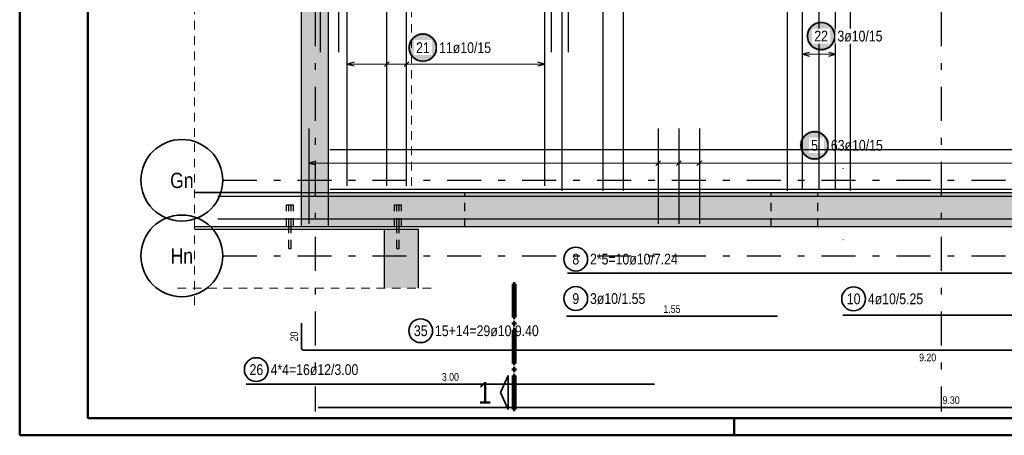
# Model space of a CAD drawing. Header units: millimetres. Extents: x -71 to 66, y -43 to 51.
# Tile 7 of 28: x 0 to 14, y 0 to 6. Entities that reach past the tile are written whole.
import ezdxf
from ezdxf.enums import TextEntityAlignment as Align

# ---------------------------------------------------------------- set-up
doc = ezdxf.new("R2010")
doc.units = ezdxf.units.MM
doc.linetypes.add('DASHDOTX2', pattern=[2, 1, -0.5, 0, -0.5])
doc.linetypes.add('HIDDEN', pattern=[0.375, 0.25, -0.125])
for name, color, linetype, lineweight in [('Achsen', 7, 'Continuous', 20), ('Geschnittene Kanten', 7, 'Continuous', 20), ('Schraffuren', 7, 'Continuous', 20)]:
    doc.layers.add(name, color=color, linetype=linetype, lineweight=lineweight)
doc.styles.add('Arial Narrow', font='ARIALN.TTF')

msp = doc.modelspace()

# ---------------------------------------------------------------- hatches: boundary and pattern name
at = {"lineweight": 25, "true_color": 0xffffff}
msp.add_hatch(color=7, dxfattribs=at).paths.add_polyline_path([(11.994301, 5.866419), (11.994167, 5.874097), (11.993765, 5.881765), (11.993095, 5.889415), (11.99216, 5.897037), (11.990958, 5.904621), (11.989493, 5.912159), (11.987766, 5.919642), (11.985778, 5.927059), (11.983533, 5.934403), (11.981033, 5.941663), (11.978281, 5.948832), (11.975281, 5.955901), (11.972035, 5.962861), (11.968549, 5.969703), (11.964826, 5.976419), (11.960871, 5.983001), (11.956689, 5.989441), (11.952284, 5.995732), (11.947663, 6.001864), (11.94283, 6.007832), (11.937793, 6.013628), (11.932555, 6.019244), (11.927125, 6.024674), (11.921509, 6.029911), (11.915714, 6.034949), (11.909746, 6.039781), (11.903613, 6.044403), (11.897323, 6.048807), (11.890883, 6.052989), (11.884301, 6.056944), (11.877584, 6.060667), (11.870742, 6.064154), (11.863783, 6.067399), (11.856714, 6.070399), (11.849545, 6.073151), (11.842284, 6.075651), (11.834941, 6.077896), (11.827523, 6.079884), (11.820041, 6.081611), (11.812503, 6.083077), (11.804919, 6.084278), (11.797297, 6.085214), (11.789647, 6.085883), (11.781979, 6.086285), (11.774301, 6.086419), (11.766623, 6.086285), (11.758954, 6.085883), (11.751304, 6.085214), (11.743683, 6.084278), (11.736098, 6.083077), (11.72856, 6.081611), (11.721078, 6.079884), (11.71366, 6.077896), (11.706317, 6.075651), (11.699056, 6.073151), (11.691887, 6.070399), (11.684819, 6.067399), (11.677859, 6.064154), (11.671017, 6.060667), (11.664301, 6.056944), (11.657718, 6.052989), (11.651278, 6.048807), (11.644988, 6.044403), (11.638855, 6.039781), (11.632887, 6.034949), (11.627092, 6.029911), (11.621476, 6.024674), (11.616046, 6.019244), (11.610809, 6.013628), (11.605771, 6.007832), (11.600938, 6.001864), (11.596317, 5.995732), (11.591912, 5.989441), (11.58773, 5.983001), (11.583775, 5.976419), (11.580052, 5.969703), (11.576566, 5.962861), (11.573321, 5.955901), (11.57032, 5.948832), (11.567568, 5.941663), (11.565068, 5.934403), (11.562823, 5.927059), (11.560836, 5.919642), (11.559108, 5.912159), (11.557643, 5.904621), (11.556442, 5.897037), (11.555506, 5.889415), (11.554837, 5.881765), (11.554435, 5.874097), (11.554301, 5.866419), (11.554435, 5.858741), (11.554837, 5.851072), (11.555506, 5.843423), (11.556442, 5.835801), (11.557643, 5.828216), (11.559108, 5.820678), (11.560836, 5.813196), (11.562823, 5.805779), (11.565068, 5.798435), (11.567568, 5.791174), (11.57032, 5.784005), (11.573321, 5.776937), (11.576566, 5.769977), (11.580052, 5.763135), (11.583775, 5.756419), (11.58773, 5.749837), (11.591912, 5.743396), (11.596317, 5.737106), (11.600938, 5.730973), (11.605771, 5.725006), (11.610809, 5.71921), (11.616046, 5.713594), (11.621476, 5.708164), (11.627092, 5.702927), (11.632887, 5.697889), (11.638855, 5.693057), (11.644988, 5.688435), (11.651278, 5.684031), (11.657718, 5.679848), (11.664301, 5.675893), (11.671017, 5.67217), (11.677859, 5.668684), (11.684819, 5.665439), (11.691887, 5.662438), (11.699056, 5.659686), (11.706317, 5.657186), (11.71366, 5.654941), (11.721078, 5.652954), (11.72856, 5.651226), (11.736098, 5.649761), (11.743683, 5.64856), (11.751304, 5.647624), (11.758954, 5.646955), (11.766623, 5.646553), (11.774301, 5.646419), (11.781979, 5.646553), (11.789647, 5.646955), (11.797297, 5.647624), (11.804919, 5.64856), (11.812503, 5.649761), (11.820041, 5.651226), (11.827523, 5.652954), (11.834941, 5.654941), (11.842284, 5.657186), (11.849545, 5.659686), (11.856714, 5.662438), (11.863783, 5.665439), (11.870742, 5.668684), (11.877584, 5.67217), (11.884301, 5.675893), (11.890883, 5.679848), (11.897323, 5.684031), (11.903613, 5.688435), (11.909746, 5.693057), (11.915714, 5.697889), (11.921509, 5.702927), (11.927125, 5.708164), (11.932555, 5.713594), (11.937793, 5.71921), (11.94283, 5.725006), (11.947663, 5.730973), (11.952284, 5.737106), (11.956689, 5.743396), (11.960871, 5.749837), (11.964826, 5.756419), (11.968549, 5.763135), (11.972035, 5.769977), (11.975281, 5.776937), (11.978281, 5.784005), (11.981033, 5.791174), (11.983533, 5.798435), (11.985778, 5.805779), (11.987766, 5.813196), (11.989493, 5.820678), (11.990958, 5.828216), (11.99216, 5.835801), (11.993095, 5.843423), (11.993765, 5.851072)])
at = {"layer": 'Achsen', "lineweight": 25, "true_color": 0xffffff}
for points in [[(6.143091, 5.696089), (6.142957, 5.703766), (6.142555, 5.711435), (6.141886, 5.719085), (6.14095, 5.726707), (6.139749, 5.734291), (6.138283, 5.741829), (6.136556, 5.749311), (6.134568, 5.756729), (6.132323, 5.764072), (6.129823, 5.771333), (6.127071, 5.778502), (6.124071, 5.785571), (6.120826, 5.79253), (6.117339, 5.799372), (6.113616, 5.806089), (6.109661, 5.812671), (6.105479, 5.819111), (6.101075, 5.825401), (6.096453, 5.831534), (6.091621, 5.837502), (6.086583, 5.843297), (6.081346, 5.848913), (6.075916, 5.854343), (6.0703, 5.85958), (6.064504, 5.864618), (6.058536, 5.869451), (6.052404, 5.874072), (6.046113, 5.878477), (6.039673, 5.882659), (6.033091, 5.886614), (6.026375, 5.890337), (6.019533, 5.893823), (6.012573, 5.897069), (6.005504, 5.900069), (5.998335, 5.902821), (5.991075, 5.905321), (5.983731, 5.907566), (5.976314, 5.909554), (5.968831, 5.911281), (5.961294, 5.912746), (5.953709, 5.913948), (5.946087, 5.914883), (5.938437, 5.915553), (5.930769, 5.915955), (5.923091, 5.916089), (5.915413, 5.915955), (5.907744, 5.915553), (5.900095, 5.914883), (5.892473, 5.913948), (5.884888, 5.912746), (5.87735, 5.911281), (5.869868, 5.909554), (5.862451, 5.907566), (5.855107, 5.905321), (5.847846, 5.902821), (5.840677, 5.900069), (5.833609, 5.897069), (5.826649, 5.893823), (5.819807, 5.890337), (5.813091, 5.886614), (5.806509, 5.882659), (5.800068, 5.878477), (5.793778, 5.874072), (5.787645, 5.869451), (5.781678, 5.864618), (5.775882, 5.85958), (5.770266, 5.854343), (5.764836, 5.848913), (5.759599, 5.843297), (5.754561, 5.837502), (5.749729, 5.831534), (5.745107, 5.825401), (5.740703, 5.819111), (5.73652, 5.812671), (5.732565, 5.806089), (5.728842, 5.799372), (5.725356, 5.79253), (5.722111, 5.785571), (5.71911, 5.778502), (5.716359, 5.771333), (5.713858, 5.764072), (5.711613, 5.756729), (5.709626, 5.749311), (5.707898, 5.741829), (5.706433, 5.734291), (5.705232, 5.726707), (5.704296, 5.719085), (5.703627, 5.711435), (5.703225, 5.703766), (5.703091, 5.696089), (5.703225, 5.688411), (5.703627, 5.680742), (5.704296, 5.673092), (5.705232, 5.66547), (5.706433, 5.657886), (5.707898, 5.650348), (5.709626, 5.642866), (5.711613, 5.635448), (5.713858, 5.628105), (5.716359, 5.620844), (5.71911, 5.613675), (5.722111, 5.606606), (5.725356, 5.599647), (5.728842, 5.592805), (5.732565, 5.586089), (5.73652, 5.579506), (5.740703, 5.573066), (5.745107, 5.566776), (5.749729, 5.560643), (5.754561, 5.554675), (5.759599, 5.54888), (5.764836, 5.543264), (5.770266, 5.537834), (5.775882, 5.532597), (5.781678, 5.527559), (5.787645, 5.522726), (5.793778, 5.518105), (5.800068, 5.5137), (5.806509, 5.509518), (5.813091, 5.505563), (5.819807, 5.50184), (5.826649, 5.498354), (5.833609, 5.495109), (5.840677, 5.492108), (5.847846, 5.489356), (5.855107, 5.486856), (5.862451, 5.484611), (5.869868, 5.482623), (5.87735, 5.480896), (5.884888, 5.479431), (5.892473, 5.47823), (5.900095, 5.477294), (5.907744, 5.476624), (5.915413, 5.476223), (5.923091, 5.476089), (5.930769, 5.476223), (5.938437, 5.476624), (5.946087, 5.477294), (5.953709, 5.47823), (5.961294, 5.479431), (5.968831, 5.480896), (5.976314, 5.482623), (5.983731, 5.484611), (5.991075, 5.486856), (5.998335, 5.489356), (6.005504, 5.492108), (6.012573, 5.495109), (6.019533, 5.498354), (6.026375, 5.50184), (6.033091, 5.505563), (6.039673, 5.509518), (6.046113, 5.5137), (6.052404, 5.518105), (6.058536, 5.522726), (6.064504, 5.527559), (6.0703, 5.532597), (6.075916, 5.537834), (6.081346, 5.543264), (6.086583, 5.54888), (6.091621, 5.554675), (6.096453, 5.560643), (6.101075, 5.566776), (6.105479, 5.573066), (6.109661, 5.579506), (6.113616, 5.586089), (6.117339, 5.592805), (6.120826, 5.599647), (6.124071, 5.606606), (6.127071, 5.613675), (6.129823, 5.620844), (6.132323, 5.628105), (6.134568, 5.635448), (6.136556, 5.642866), (6.138283, 5.650348), (6.139749, 5.657886), (6.14095, 5.66547), (6.141886, 5.673092), (6.142555, 5.680742)], [(11.898268, 4.260703), (11.898134, 4.268381), (11.897732, 4.27605), (11.897063, 4.283699), (11.896127, 4.291321), (11.894926, 4.298906), (11.893461, 4.306444), (11.891733, 4.313926), (11.889746, 4.321343), (11.887501, 4.328687), (11.885001, 4.335948), (11.882249, 4.343117), (11.879248, 4.350185), (11.876003, 4.357145), (11.872517, 4.363987), (11.868794, 4.370703), (11.864839, 4.377285), (11.860657, 4.383726), (11.856252, 4.390016), (11.851631, 4.396149), (11.846798, 4.402116), (11.84176, 4.407912), (11.836523, 4.413528), (11.831093, 4.418958), (11.825477, 4.424195), (11.819682, 4.429233), (11.813714, 4.434065), (11.807581, 4.438687), (11.801291, 4.443091), (11.794851, 4.447274), (11.788268, 4.451229), (11.781552, 4.454952), (11.77471, 4.458438), (11.76775, 4.461683), (11.760682, 4.464684), (11.753513, 4.467436), (11.746252, 4.469936), (11.738909, 4.472181), (11.731491, 4.474168), (11.724009, 4.475896), (11.716471, 4.477361), (11.708886, 4.478562), (11.701265, 4.479498), (11.693615, 4.480167), (11.685946, 4.480569), (11.678268, 4.480703), (11.67059, 4.480569), (11.662922, 4.480167), (11.655272, 4.479498), (11.64765, 4.478562), (11.640066, 4.477361), (11.632528, 4.475896), (11.625046, 4.474168), (11.617628, 4.472181), (11.610285, 4.469936), (11.603024, 4.467436), (11.595855, 4.464684), (11.588786, 4.461683), (11.581827, 4.458438), (11.574985, 4.454952), (11.568268, 4.451229), (11.561686, 4.447274), (11.555246, 4.443091), (11.548956, 4.438687), (11.542823, 4.434065), (11.536855, 4.429233), (11.53106, 4.424195), (11.525444, 4.418958), (11.520014, 4.413528), (11.514776, 4.407912), (11.509739, 4.402116), (11.504906, 4.396149), (11.500285, 4.390016), (11.49588, 4.383726), (11.491698, 4.377285), (11.487743, 4.370703), (11.48402, 4.363987), (11.480534, 4.357145), (11.477288, 4.350185), (11.474288, 4.343117), (11.471536, 4.335948), (11.469036, 4.328687), (11.466791, 4.321343), (11.464803, 4.313926), (11.463076, 4.306444), (11.461611, 4.298906), (11.460409, 4.291321), (11.459474, 4.283699), (11.458804, 4.27605), (11.458402, 4.268381), (11.458268, 4.260703), (11.458402, 4.253025), (11.458804, 4.245357), (11.459474, 4.237707), (11.460409, 4.230085), (11.461611, 4.222501), (11.463076, 4.214963), (11.464803, 4.20748), (11.466791, 4.200063), (11.469036, 4.192719), (11.471536, 4.185459), (11.474288, 4.17829), (11.477288, 4.171221), (11.480534, 4.164261), (11.48402, 4.157419), (11.487743, 4.150703), (11.491698, 4.144121), (11.49588, 4.137681), (11.500285, 4.13139), (11.504906, 4.125258), (11.509739, 4.11929), (11.514776, 4.113494), (11.520014, 4.107878), (11.525444, 4.102448), (11.53106, 4.097211), (11.536855, 4.092173), (11.542823, 4.087341), (11.548956, 4.082719), (11.555246, 4.078315), (11.561686, 4.074133), (11.568268, 4.070178), (11.574985, 4.066455), (11.581827, 4.062968), (11.588786, 4.059723), (11.595855, 4.056723), (11.603024, 4.053971), (11.610285, 4.051471), (11.617628, 4.049226), (11.625046, 4.047238), (11.632528, 4.045511), (11.640066, 4.044045), (11.64765, 4.042844), (11.655272, 4.041908), (11.662922, 4.041239), (11.67059, 4.040837), (11.678268, 4.040703), (11.685946, 4.040837), (11.693615, 4.041239), (11.701265, 4.041908), (11.708886, 4.042844), (11.716471, 4.044045), (11.724009, 4.045511), (11.731491, 4.047238), (11.738909, 4.049226), (11.746252, 4.051471), (11.753513, 4.053971), (11.760682, 4.056723), (11.76775, 4.059723), (11.77471, 4.062968), (11.781552, 4.066455), (11.788268, 4.070178), (11.794851, 4.074133), (11.801291, 4.078315), (11.807581, 4.082719), (11.813714, 4.087341), (11.819682, 4.092173), (11.825477, 4.097211), (11.831093, 4.102448), (11.836523, 4.107878), (11.84176, 4.113494), (11.846798, 4.11929), (11.851631, 4.125258), (11.856252, 4.13139), (11.860657, 4.137681), (11.864839, 4.144121), (11.868794, 4.150703), (11.872517, 4.157419), (11.876003, 4.164261), (11.879248, 4.171221), (11.882249, 4.17829), (11.885001, 4.185459), (11.887501, 4.192719), (11.889746, 4.200063), (11.891733, 4.20748), (11.893461, 4.214963), (11.894926, 4.222501), (11.896127, 4.230085), (11.897063, 4.237707), (11.897732, 4.245357)]]:
    msp.add_hatch(color=7, dxfattribs=at).paths.add_polyline_path(points)
at = {"layer": 'Schraffuren', "lineweight": 13, "true_color": 0xd7ffd7}
for points in [[(4.538831, 14.567271), (4.538831, 3.067223), (4.138831, 3.067223), (4.138831, 14.567271)], [(17.501382, 3.567223), (17.501382, 3.067223), (4.138831, 3.067223), (4.138831, 3.567223)], [(5.858982, 3.027204), (5.858982, 2.212136), (5.358982, 2.212136), (5.358982, 3.027204)], [(5.858982, 2.212136), (5.858982, 2.162878), (5.358982, 2.162878), (5.358982, 2.212136)]]:
    msp.add_hatch(color=254, dxfattribs=at).paths.add_polyline_path(points)

# ---------------------------------------------------------------- linework, layer by layer
at = {"color": 4, "linetype": 'Continuous', "lineweight": 50}
for p, q in [((0, 42.05), (0, 0)), ((1, 41.8), (1, 0.25)), ((1, 0.25), (59.2, 0.25)), ((0, 0), (59.45, 0))]:
    msp.add_line(p, q, dxfattribs=at)
at = {"color": 5, "linetype": 'HIDDEN', "lineweight": 18, "ltscale": 0.5}
for p, q in [((2.569565, 1.912878), (2.569565, 37.637223)), ((2.319565, 2.162878), (6.108982, 2.162878))]:
    msp.add_line(p, q, dxfattribs=at)
at = {"color": 3, "linetype": 'Continuous', "lineweight": 25, "ltscale": 0.5}
for p, q in [((11.503489, 3.617223), (11.503489, 8.657223)), ((11.603489, 5.626795), (11.503489, 5.6)), ((11.503489, 5.6), (11.603489, 5.573205)), ((11.98859, 5.6), (11.88859, 5.626795)), ((11.88859, 5.573205), (11.98859, 5.6)), ((4.558831, 3.617226), (22.958831, 3.617226))]:
    msp.add_line(p, q, dxfattribs=at)
at = {"color": 9, "linetype": 'HIDDEN', "lineweight": 0, "ltscale": 0.5}
msp.add_line((5.758877, 7.167223), (5.758877, 3.567223), dxfattribs=at)
at = {"color": 5, "linetype": 'Continuous', "lineweight": 18, "ltscale": 0.5}
for p, q in [((11.503489, 5.75), (11.503489, 5.45)), ((11.98859, 5.45), (11.98859, 5.75)), ((11.503489, 5.6), (11.98859, 5.6))]:
    msp.add_line(p, q, dxfattribs=at)
at = {"color": 3, "linetype": 'Continuous', "lineweight": 25}
for p, q in [((2.569565, 3.571951), (4.138831, 3.571951)), ((2.569565, 3.567223), (4.138831, 3.567223)), ((2.569565, 3.067223), (4.138831, 3.067223)), ((3.954649, 3.027204), (3.954649, 3.067223)), ((3.986649, 3.027204), (3.986649, 3.067223)), ((5.542982, 3.027204), (5.542982, 3.067223)), ((5.574982, 3.027204), (5.574982, 3.067223)), ((2.569565, 3.027204), (5.358982, 3.027204))]:
    msp.add_line(p, q, dxfattribs=at)
at = {"color": 3, "linetype": 'HIDDEN', "lineweight": 25, "ltscale": 0.5}
for p, q in [((6.541783, 3.067223), (6.541783, 3.567223)), ((11.041783, 3.067223), (11.041783, 3.567223)), ((11.7258, 3.067223), (11.7258, 3.567223)), ((3.920649, 3.067223), (3.920649, 3.38723)), ((3.920649, 3.38723), (3.924455, 3.38723)), ((3.924455, 3.38723), (3.935293, 3.38723)), ((3.935293, 3.38723), (3.951514, 3.38723)), ((3.951514, 3.38723), (3.970649, 3.38723)), ((3.954649, 3.067223), (3.954649, 3.38723)), ((3.970649, 3.38723), (3.989783, 3.38723)), ((3.986649, 3.067223), (3.986649, 3.38723)), ((3.989783, 3.38723), (4.006004, 3.38723)), ((4.006004, 3.38723), (4.016843, 3.38723)), ((4.016843, 3.38723), (4.020649, 3.38723)), ((4.020649, 3.067223), (4.020649, 3.38723)), ((5.508982, 3.067223), (5.508982, 3.38723)), ((5.508982, 3.38723), (5.512788, 3.38723)), ((5.512788, 3.38723), (5.523627, 3.38723)), ((5.523627, 3.38723), (5.539848, 3.38723)), ((5.539848, 3.38723), (5.558982, 3.38723)), ((5.542982, 3.067223), (5.542982, 3.38723)), ((5.558982, 3.38723), (5.578116, 3.38723)), ((5.574982, 3.067223), (5.574982, 3.38723)), ((5.578116, 3.38723), (5.594337, 3.38723)), ((5.594337, 3.38723), (5.605176, 3.38723)), ((5.605176, 3.38723), (5.608982, 3.38723)), ((5.608982, 3.067223), (5.608982, 3.38723)), ((3.954649, 2.74723), (3.954649, 3.027204)), ((3.986649, 2.74723), (3.986649, 3.027204)), ((5.542982, 2.74723), (5.542982, 3.027204)), ((5.574982, 2.74723), (5.574982, 3.027204)), ((3.954649, 2.74723), (3.955867, 2.74723)), ((3.955867, 2.74723), (3.959335, 2.74723)), ((3.959335, 2.74723), (3.964526, 2.74723)), ((3.964526, 2.74723), (3.970649, 2.74723)), ((3.970649, 2.74723), (3.976772, 2.74723)), ((3.976772, 2.74723), (3.981962, 2.74723)), ((3.981962, 2.74723), (3.985431, 2.74723)), ((3.985431, 2.74723), (3.986649, 2.74723)), ((5.542982, 2.74723), (5.5442, 2.74723)), ((5.5442, 2.74723), (5.547668, 2.74723)), ((5.547668, 2.74723), (5.552859, 2.74723)), ((5.552859, 2.74723), (5.558982, 2.74723)), ((5.558982, 2.74723), (5.565105, 2.74723)), ((5.565105, 2.74723), (5.570296, 2.74723)), ((5.570296, 2.74723), (5.573764, 2.74723)), ((5.573764, 2.74723), (5.574982, 2.74723))]:
    msp.add_line(p, q, dxfattribs=at)
at = {"color": 2, "linetype": 'Continuous', "lineweight": 35, "ltscale": 0.5}
for p, q in [((8.047616, 2.383861), (22.527616, 2.383861)), ((8.031983, 1.748474), (11.131983, 1.748474)), ((12.093489, 1.764352), (22.593489, 1.764352)), ((4.138831, 1.650176), (4.138831, 1.290176)), ((4.178831, 1.250176), (22.538831, 1.250176)), ((4.383681, 0.410465), (22.983681, 0.410465))]:
    msp.add_line(p, q, dxfattribs=at)
at = {"color": 1, "linetype": 'Continuous', "lineweight": 70}
for p, q in [((7.281953, 2.226627), (7.251958, 2.226627)), ((7.251958, 2.226627), (7.251958, 1.731626)), ((7.281953, 1.731626), (7.281953, 2.226627)), ((7.251958, 1.731626), (7.281953, 1.731626)), ((7.281953, 1.656627), (7.251958, 1.656627)), ((7.251958, 1.656627), (7.251958, 1.626626)), ((7.251958, 1.626626), (7.281953, 1.626626)), ((7.281953, 1.626626), (7.281953, 1.656627)), ((7.281953, 1.551628), (7.251958, 1.551628)), ((7.251958, 1.551628), (7.251958, 1.056627)), ((7.281953, 1.056627), (7.281953, 1.551628)), ((7.251958, 1.056627), (7.281953, 1.056627)), ((7.281953, 0.981626), (7.251958, 0.981626)), ((7.251958, 0.981626), (7.251958, 0.951627)), ((7.251958, 0.951627), (7.281953, 0.951627)), ((7.281953, 0.876626), (7.251958, 0.876626)), ((7.251958, 0.876626), (7.251958, 0.381626)), ((7.281953, 0.951627), (7.281953, 0.981626)), ((7.281953, 0.381626), (7.281953, 0.876626)), ((7.251958, 0.381626), (7.281953, 0.381626))]:
    msp.add_line(p, q, dxfattribs=at)
at = {"color": 2, "linetype": 'Continuous', "lineweight": 35}
for p, q in [((7.176957, 0.876626), (7.064458, 0.629129)), ((7.176957, 0.381626), (7.176957, 0.876626)), ((7.064458, 0.629129), (7.176957, 0.381626))]:
    msp.add_line(p, q, dxfattribs=at)
at = {"color": 4, "linetype": 'Continuous', "lineweight": 50, "ltscale": 0.2}
msp.add_line((10.5, 0), (10.5, 0.25), dxfattribs=at)
at = {"color": 2, "linetype": 'Continuous', "lineweight": 35, "ltscale": 0.5}
for centre, radius in [((11.774301, 5.866419), 0.2), ((8.169749, 2.58894), 0.175), ((8.169632, 2.009226), 0.175), ((12.252232, 2.005054), 0.175), ((5.89152, 1.536427), 0.175)]:
    msp.add_circle(centre, radius, dxfattribs=at)
msp.add_arc((4.178831, 1.290176), 0.04, 180, 270, dxfattribs=at)
at = {"layer": 'Achsen', "color": 3, "linetype": 'DASHDOTX2', "lineweight": 25, "ltscale": 0.5}
for p, q in [((4.338877, 39.218719), (4.338877, 0.350144)), ((13.538877, 39.218719), (13.538877, 0.350144)), ((2.982273, 3.747023), (25.31754, 3.747023)), ((2.982273, 2.637023), (25.31754, 2.637023))]:
    msp.add_line(p, q, dxfattribs=at)
at = {"layer": 'Achsen', "color": 3, "linetype": 'Continuous', "lineweight": 25, "ltscale": 0.5}
for p, q in [((7.968869, 3.591951), (7.968869, 14.907271)), ((8.571527, 3.591951), (8.571527, 14.907271)), ((8.872856, 3.591951), (8.872856, 14.907271)), ((11.283487, 3.591951), (11.283487, 14.907271)), ((4.416902, 11.43042), (4.416902, 5.63042)), ((4.68599, 11.43042), (4.68599, 5.63042)), ((7.807414, 11.43042), (7.807414, 5.63042)), ((8.058563, 11.43042), (8.058563, 5.63042)), ((4.813911, 3.667223), (4.813911, 7.167223)), ((5.393911, 3.667223), (5.393911, 7.167223)), ((5.683911, 3.667223), (5.683911, 7.167223)), ((7.713909, 3.667223), (7.713909, 7.167223)), ((4.913911, 5.48033), (4.813911, 5.453535)), ((4.813911, 5.453535), (4.913911, 5.42674)), ((5.429266, 5.48889), (5.358556, 5.41818)), ((5.719266, 5.48889), (5.648556, 5.41818)), ((7.713909, 5.453535), (7.613909, 5.48033)), ((7.613909, 5.42674), (7.713909, 5.453535)), ((4.248844, 4.507223), (4.248844, 3.107223)), ((9.381948, 4.507223), (9.381948, 3.107223)), ((9.683896, 4.507223), (9.683896, 3.107223)), ((9.985843, 4.507223), (9.985843, 3.107223)), ((4.348844, 4.026795), (4.248844, 4)), ((4.248844, 4), (4.348844, 3.973205)), ((9.346593, 3.964645), (9.417304, 4.035355)), ((9.64854, 3.964645), (9.719251, 4.035355)), ((9.950488, 3.964645), (10.021198, 4.035355)), ((22.908956, 3.510718), (2.908956, 3.510718)), ((22.908956, 3.177778), (2.908956, 3.177778))]:
    msp.add_line(p, q, dxfattribs=at)
at = {"layer": 'Achsen', "color": 5, "linetype": 'Continuous', "lineweight": 18, "ltscale": 0.5}
for p, q in [((4.813911, 5.603535), (4.813911, 5.303535)), ((5.393911, 5.603535), (5.393911, 5.303535)), ((5.683911, 5.603535), (5.683911, 5.303535)), ((7.713909, 5.303535), (7.713909, 5.603535)), ((4.813911, 5.453535), (7.713909, 5.453535)), ((4.248844, 4.15), (4.248844, 3.85)), ((9.381948, 3.85), (9.381948, 4.15)), ((9.683896, 3.85), (9.683896, 4.15)), ((9.985843, 3.85), (9.985843, 4.15)), ((22.969578, 4), (4.248844, 4))]:
    msp.add_line(p, q, dxfattribs=at)
at = {"layer": 'Achsen', "color": 2, "linetype": 'Continuous', "lineweight": 35, "ltscale": 0.5}
msp.add_line((3.326202, 0.751579), (9.326202, 0.751579), dxfattribs=at)
for centre, radius in [((5.923091, 5.696089), 0.2), ((11.678268, 4.260703), 0.2), ((3.47642, 0.964981), 0.175)]:
    msp.add_circle(centre, radius, dxfattribs=at)
at = {"layer": 'Achsen', "color": 2, "linetype": 'Continuous', "lineweight": 35}
for centre in [(2.382273, 3.747023), (2.382273, 2.637023)]:
    msp.add_circle(centre, 0.6, dxfattribs=at)
at = {"layer": 'Achsen', "color": 9, "linetype": 'Continuous', "lineweight": 0}
for centre in [(12.098477, 3.922366), (12.098477, 2.872905)]:
    msp.add_circle(centre, 0.00222, dxfattribs=at)
at = {"layer": 'Geschnittene Kanten', "color": 3, "linetype": 'Continuous', "lineweight": 25}
for p, q in [((4.138831, 3.567223), (4.138831, 14.567271)), ((4.538831, 3.067223), (4.538831, 14.567271)), ((4.138831, 3.067223), (4.138831, 3.567223)), ((4.138831, 3.567223), (16.998869, 3.567223)), ((4.138831, 3.067223), (17.501382, 3.067223)), ((5.358982, 2.212136), (5.358982, 3.027204)), ((5.358982, 3.027204), (5.858982, 3.027204)), ((5.858982, 2.212136), (5.858982, 3.027204)), ((5.358982, 2.162878), (5.358982, 2.212136)), ((5.858982, 2.162878), (5.858982, 2.212136))]:
    msp.add_line(p, q, dxfattribs=at)

# ---------------------------------------------------------------- texts
at = {"color": 1, "lineweight": 70, "style": 'Arial Narrow'}
msp.add_text('1', height=0.315, dxfattribs=at).set_placement((6.733257, 0.466692))
at = {"color": 2, "lineweight": 35, "char_height": 0.1575, "attachment_point": 1, "line_spacing_factor": 0.9, "style": 'Arial Narrow'}
for s, insert in [('8', (8.120137, 2.66769)), ('2*5=10ø10/7.24', (8.379749, 2.66769)), ('9', (8.120019, 2.087976)), ('3ø10/1.55', (8.379632, 2.087976)), ('10', (12.153007, 2.083804)), ('4ø10/5.25', (12.462232, 2.083804)), ('35', (5.792295, 1.615177)), ('15+14=29ø10/9.40', (6.10152, 1.615177))]:
    msp.add_mtext(s, dxfattribs=dict(at, insert=insert))
at = {"color": 3, "lineweight": 25, "char_height": 0.1125, "attachment_point": 1, "line_spacing_factor": 0.9, "style": 'Arial Narrow'}
for s, insert in [('1.55', (9.458233, 1.910974)), ('9.20', (13.215081, 1.200176)), ('9.30', (13.559931, 0.572965))]:
    msp.add_mtext(s, dxfattribs=dict(at, insert=insert))
at = {"color": 3, "lineweight": 25, "insert": (3.976331, 1.379301), "char_height": 0.1125, "attachment_point": 1, "rotation": 90, "line_spacing_factor": 0.9, "style": 'Arial Narrow'}
msp.add_mtext('20', dxfattribs=at)
at = {"layer": 'Achsen', "color": 4, "lineweight": 50, "style": 'Arial Narrow'}
for s, p in [('Gn', (2.382273, 3.745368)), ('Hn', (2.382273, 2.635368))]:
    msp.add_text(s, height=0.225, dxfattribs=at).set_placement(p, align=Align.MIDDLE_CENTER)
at = {"layer": 'Achsen', "color": 2, "lineweight": 35, "char_height": 0.1575, "attachment_point": 1, "line_spacing_factor": 0.9, "style": 'Arial Narrow'}
for s, insert in [('26', (3.377195, 1.043731)), ('4*4=16ø12/3.00', (3.68642, 1.043731))]:
    msp.add_mtext(s, dxfattribs=dict(at, insert=insert))
at = {"layer": 'Achsen', "color": 3, "lineweight": 25, "insert": (6.202452, 0.914079), "char_height": 0.1125, "attachment_point": 1, "line_spacing_factor": 0.9, "style": 'Arial Narrow'}
msp.add_mtext('3.00', dxfattribs=at)

# ---------------------------------------------------------------- next in the draw order: texts
at = {"layer": 'Achsen', "color": 2, "lineweight": 35, "char_height": 0.1575, "attachment_point": 1, "line_spacing_factor": 0.9, "style": 'Arial Narrow', "bg_fill": 3, "box_fill_scale": 1.2, "bg_fill_color": 256, "bg_fill_true_color": 13158600, "bg_fill_transparency": 0}
for s, insert in [('11ø10/15', (6.163091, 5.774839)), ('21', (5.823866, 5.774839)), ('63ø10/15', (11.918268, 4.339453)), ('5', (11.628656, 4.339453))]:
    msp.add_mtext(s, dxfattribs=dict(at, insert=insert))

# ---------------------------------------------------------------- next in the draw order: linework, layer by layer
at = {"color": 3, "linetype": 'Continuous', "lineweight": 25, "ltscale": 0.5}
for p, q in [((11.74604, 3.617223), (11.74604, 8.657223)), ((11.98859, 3.617223), (11.98859, 8.657223)), ((4.558831, 4.201841), (22.958831, 4.201841))]:
    msp.add_line(p, q, dxfattribs=at)
at = {"layer": 'Achsen', "color": 3, "linetype": 'Continuous', "lineweight": 25, "ltscale": 0.5}
msp.add_line((12.208591, 3.591951), (12.208591, 14.907271), dxfattribs=at)

# ---------------------------------------------------------------- next in the draw order: texts
at = {"color": 2, "lineweight": 35, "char_height": 0.1575, "attachment_point": 1, "line_spacing_factor": 0.9, "style": 'Arial Narrow', "bg_fill": 3, "box_fill_scale": 1.2, "bg_fill_color": 256, "bg_fill_true_color": 13158600, "bg_fill_transparency": 0}
for s, insert in [('22', (11.675076, 5.945169)), ('3ø10/15', (12.014301, 5.945169))]:
    msp.add_mtext(s, dxfattribs=dict(at, insert=insert))

doc.saveas('drawing.dxf')
